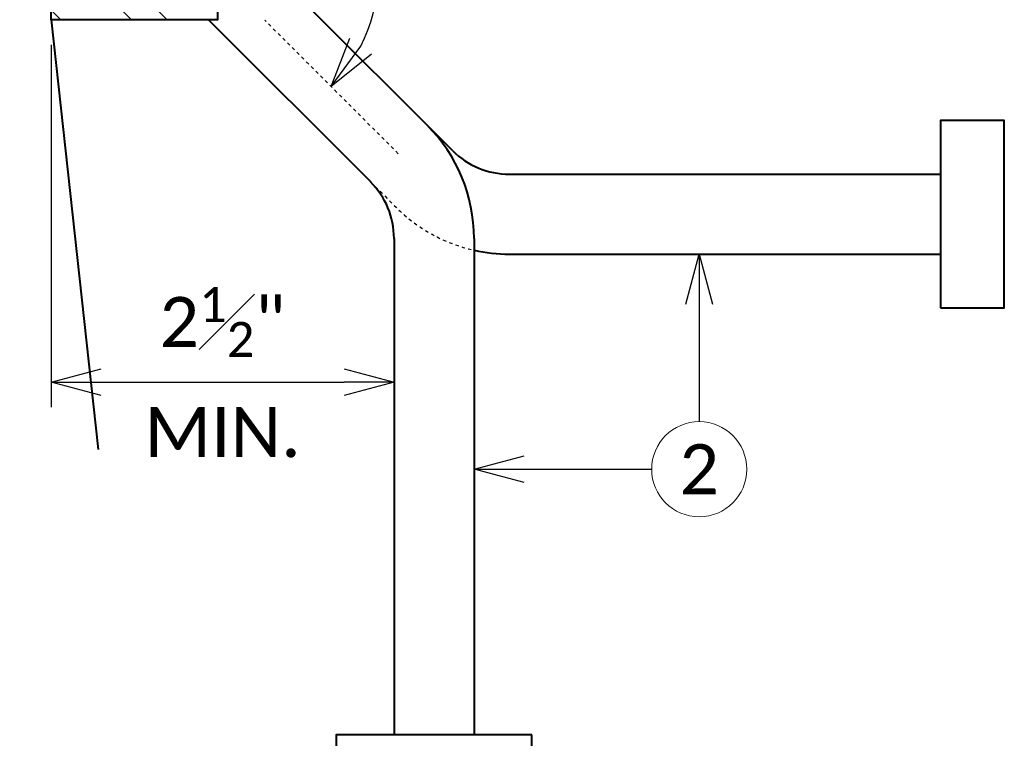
# Model space of a CAD drawing. Header units: metres. Extents: x -113 to 705, y -50 to 519.
# Tile 77 of 208: x -57 to -28, y 47 to 69. Entities that reach past the tile are written whole.
import ezdxf
from ezdxf import colors
from ezdxf.entities.mleader import LeaderData, LeaderLine
from ezdxf.enums import TextEntityAlignment as Align
from ezdxf.math import Vec2, Vec3

# ---------------------------------------------------------------- set-up
doc = ezdxf.new("R2010")
doc.units = ezdxf.units.M
doc.header["$MEASUREMENT"] = 0
doc.linetypes.add('Wisdot2', pattern=[0.125, 0.0625, -0.0625])
doc.linetypes.add('Wisdot4', pattern=[0.28125, 0.125, -0.0625, 0.03125, -0.0625])
for name, color, linetype, lineweight in [('B_ANNO_DIM', 7, 'Continuous', 18), ('B_ANNO_SYMB', 7, 'Continuous', 18), ('B_ANNO_TEXT', 7, 'Continuous', 18), ('B_CNTR', 1, 'Wisdot4', 18), ('B_DETAIL', 7, 'Continuous', 18), ('B_DETAIL_HIDDEN', 7, 'Wisdot2', 25), ('B_DETAIL_OBJ', 7, 'Continuous', 40)]:
    doc.layers.add(name, color=color, linetype=linetype, lineweight=lineweight)
doc.styles.add('Annotative', font='calibri.ttf', dxfattribs={"height": 0.0625})
doc.styles.get("Standard").update_dxf_attribs({"font": 'calibri.ttf'})
doc.dimstyles.new('Annotative', dxfattribs={"dimscale": 0, "dimtxt": 0.0625, "dimasz": 0.0625, "dimexe": 0.03125, "dimexo": 0.03125, "dimgap": 0.03125, "dimtad": 1, "dimdec": 3, "dimzin": 3, "dimdsep": 46, "dimlunit": 4, "dimtxsty": 'Standard', "dimblk": 'OPEN30', "dimcen": 0.03125, "dimaunit": 1, "dimadec": 0, "dimazin": 3, "dimtfac": 0.75, "dimtdec": 3, "dimtofl": 0, "dimtmove": 0, "dimatfit": 3, "dimldrblk": 'OPEN30', "dimfxl": 1, "dimtfill": 1, "dimfrac": 1, "dimtolj": 1, "dimtzin": 0, "dimarcsym": 0})

# ---------------------------------------------------------------- blocks, each defined once
blk = doc.blocks.new('_Open30')
at = {"color": 0, "linetype": 'ByBlock', "lineweight": -2}
for p, q in [((-1, 0.268), (0, 0)), ((0, 0), (-1, -0.268)), ((0, 0), (-1, 0))]:
    blk.add_line(p, q, dxfattribs=at)
blk = doc.blocks.new('*D1731')
at = {"layer": 'B_ANNO_DIM', "color": 0, "lineweight": -2, "transparency": 16777216}
for p, q in [((56.488, -198.726), (56.488, -209.594)), ((57.988, -208.844), (65.265, -208.844))]:
    blk.add_line(p, q, dxfattribs=at)
at = {"layer": 'Defpoints', "color": 0, "transparency": 16777216}
for p in [(56.488, -197.976), (66.765, -208.844), (66.765, -208.844)]:
    blk.add_point(p, dxfattribs=at)
at = {"layer": 'B_ANNO_DIM', "color": 0, "lineweight": -2, "transparency": 16777216, "xscale": 1.5, "yscale": 1.5, "zscale": 1.5, "rotation": 180}
blk.add_blockref('_Open30', (56.488, -208.844), dxfattribs=at)
at = {"layer": 'B_ANNO_DIM', "color": 0, "lineweight": -2, "transparency": 16777216, "xscale": 1.5, "yscale": 1.5, "zscale": 1.5}
blk.add_blockref('_Open30', (66.765, -208.844), dxfattribs=at)
at = {"layer": 'B_ANNO_DIM', "color": 0, "transparency": 16777216, "char_height": 1.5, "attachment_point": 5, "bg_fill": 3, "box_fill_scale": 1.25, "bg_fill_color": 256, "bg_fill_true_color": 13158600, "bg_fill_transparency": 0}
for s, insert in [('\\A1;2{\\H0.7x;\\S1#2;}"', (61.626, -207.038)), ('\\A1;MIN.', (61.626, -210.349))]:
    blk.add_mtext(s, dxfattribs=dict(at, insert=insert))
blk = doc.blocks.new('*D29')
at = {"layer": 'B_ANNO_DIM', "color": 0, "lineweight": -2, "transparency": 16777216}
blk.add_arc((-51.361, 70.272), 4.83, 332.8667, 72.1333, dxfattribs=at)
at = {"layer": 'Defpoints', "color": 0, "transparency": 16777216}
for p in [(-51.361, 76.497), (-51.361, 68.862), (-49.941, 68.852), (-45.936, 64.846)]:
    blk.add_point(p, dxfattribs=at)
at = {"layer": 'B_ANNO_DIM', "color": 0, "lineweight": -2, "transparency": 16777216, "xscale": 1.5, "yscale": 1.5, "zscale": 1.5}
for p, rotation in [((-51.361, 75.101), 171.0666548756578), ((-47.946, 66.856), 233.9333451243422)]:
    blk.add_blockref('_Open30', p, dxfattribs=dict(at, rotation=rotation))
at = {"layer": 'B_ANNO_DIM', "color": 0, "transparency": 16777216, "insert": (-45.496, 72.701), "char_height": 1.5, "attachment_point": 5, "rotation": 292.5, "bg_fill": 3, "box_fill_scale": 1.25, "bg_fill_color": 256, "bg_fill_true_color": 13158600, "bg_fill_transparency": 0}
blk.add_mtext('\\A1;135°', dxfattribs=at)
at = {"layer": 'Defpoints', "color": 0, "transparency": 16777216}
blk.add_point((-46.531, 70.272), dxfattribs=at)
blk = doc.blocks.new('INS_JTSS_RAISSDWK_BASE')
at = {"layer": 'B_DETAIL'}
h = blk.add_hatch(dxfattribs=at)
h.set_pattern_fill('ANSI32', color=256, scale=6, angle=90)
h.set_pattern_definition([(135, (109.9409, -266.8387), (-1.59099, -1.59099), []), (135, (109.9409, -265.778), (-1.59099, -1.59099), [])])
h.paths.add_polyline_path([(61.4677, -190.3421), (56.4877, -190.3421), (55.5417, -191.2964), (55.5417, -192.7237), (55.7721, -192.9624), (57.0732, -192.9617, -0.9017318), (58.6912, -192.5857), (59.7009, -195.5182, -1), (58.1218, -196.0619), (57.9503, -195.5636, 0.7141379), (56.4886, -196.065), (56.4877, -197.9765), (61.4677, -197.9765)])
at = {"layer": 'B_ANNO_SYMB'}
blk.add_circle((75.9148, -211.4524), 1.4255, dxfattribs=at)
at = {"layer": 'B_CNTR', "ltscale": 0.5}
blk.add_line((66.8929, -201.9924), (62.8875, -197.987), dxfattribs=at)
at = {"layer": 'B_DETAIL_HIDDEN', "ltscale": 0.5, "flags": 128}
blk.add_lwpolyline([(66.0607, -202.8381), (66.8268, -203.6002, 0.1418235), (69.1647, -204.8885)], format="xyb", dxfattribs=at)
at = {"layer": 'B_DETAIL_OBJ'}
for p, q in [((68.5247, -201.9061), (61.4847, -194.8661)), ((56.4877, -197.9765), (57.8967, -210.8661)), ((66.0647, -202.8381), (61.2031, -197.9765)), ((66.7647, -204.5341), (66.7647, -219.4141)), ((69.1647, -204.5341), (69.1647, -219.4141)), ((70.2207, -205.0061), (83.1527, -205.0061))]:
    blk.add_line(p, q, dxfattribs=at)
at = {"layer": 'B_DETAIL_OBJ', "flags": 128}
blk.add_lwpolyline([(61.4677, -190.3421), (61.4677, -197.9765), (56.4877, -197.9765), (56.4886, -196.065, -0.7136828), (57.9496, -195.5628)], format="xyb", dxfattribs=at)
for points in [[(83.1527, -206.6101), (85.0607, -206.6101), (85.0607, -201.0021), (83.1527, -201.0021)], [(70.8967, -219.4141), (65.0327, -219.4141), (65.0327, -221.4581), (70.8967, -221.4581)]]:
    blk.add_lwpolyline(points, close=True, dxfattribs=at)
blk.add_lwpolyline([(70.2207, -202.6061), (83.1527, -202.6061)], dxfattribs=at)
at = {"layer": 'B_DETAIL_OBJ'}
for centre, radius, start, end in [((64.3647, -204.5344), 4.8, 0, 45), ((70.221, -200.2061), 2.4, 225, 270), ((64.3647, -204.5344), 2.4, 0, 45), ((70.221, -200.2061), 4.8, 257.28821, 270)]:
    blk.add_arc(centre, radius, start, end, dxfattribs=at)
at = {"layer": 'B_ANNO_DIM', "lineweight": 30}
for tag, p in [('BAR1', (10.7294, -248.1165)), ('BAR3', (129.0984, -257.5272))]:
    blk.add_attdef(tag, text='', height=1.5, dxfattribs=at).set_placement(p, align=Align.TOP_LEFT)
at = {"layer": 'B_ANNO_DIM', "style": 'Annotative'}
for tag, p in [('BAR2', (96.1024, -274.8563)), ('BAR4', (122.9444, -296.1127))]:
    blk.add_attdef(tag, text='', height=1.5, dxfattribs=at).set_placement(p, align=Align.TOP_LEFT)
at = {"layer": 'B_ANNO_TEXT', "insert": (75.9148, -211.4524), "char_height": 1.5, "width": 3.563823, "attachment_point": 5, "style": 'Annotative'}
blk.add_mtext('2', dxfattribs=at)
at = {"layer": 'B_ANNO_TEXT', "style": 'Annotative'}
for tag, p in [('SS', (321.0554, -84.683)), ('BID#', (275.9705, -312.1489))]:
    blk.add_attdef(tag, p, '', height=1.5, dxfattribs=at)
blk.add_attdef('DIM6', text='', height=1.5, rotation=90, dxfattribs=at).set_placement((9.7342, -92.4421), align=Align.MIDDLE_CENTER)
at = {"layer": 'B_ANNO_DIM'}
ml = blk.add_multileader_mtext('Standard', dxfattribs=at)
ml.set_content('', color=256)
ml.set_leader_properties()
ml.set_arrow_properties(name='OPEN30')
ml.build(insert=Vec2(0, 0))
ml.multileader.update_dxf_attribs({"text_right_attachment_type": 3, "dogleg_length": 0.0625, "arrow_head_size": 1.5, "scale": 24})
ctx = ml.context
ctx.base_point, ctx.scale, ctx.char_height, ctx.arrow_head_size, ctx.landing_gap_size, ctx.plane_origin, ctx.plane_x_axis, ctx.plane_y_axis = Vec3(75.9148, -211.5268), 24, 1.5, 1.5, 0.75, Vec3(75.9148, -205.049), Vec3(0, 1), Vec3(-1, 0)
ctx.right_attachment = 3
notes = []
notes.append((ctx, [(0, (1, 1, 0), (75.9148, -208.5268), (0, -1), 1.5, [(0, [(75.9149, -205.0061), (75.9148, -208.5268), (75.9148, -208.5268)], 0, [])])]))
ctx.mtext.insert, ctx.mtext.text_direction, ctx.mtext.rotation, ctx.mtext.flow_direction = Vec3(75.1648, -210.7768), Vec3(0, 1), 1.5707963, 5
ml = blk.add_multileader_mtext('Standard', dxfattribs=at)
ml.set_content('', color=256)
ml.set_leader_properties()
ml.set_arrow_properties(name='OPEN30')
ml.build(insert=Vec2(0, 0))
ml.multileader.update_dxf_attribs({"text_right_attachment_type": 3, "dogleg_length": 0.0625, "arrow_head_size": 1.5, "scale": 24})
ctx = ml.context
ctx.base_point, ctx.scale, ctx.char_height, ctx.arrow_head_size, ctx.landing_gap_size, ctx.plane_origin, ctx.plane_x_axis, ctx.plane_y_axis = Vec3(75.9892, -211.4524), 24, 1.5, 1.5, 0.75, Vec3(69.5114, -211.4524), Vec3(-1, 0), Vec3(0, -1)
ctx.right_attachment = 3
notes.append((ctx, [(0, (1, 1, 0), (72.9892, -211.4524), (1, 0), 1.5, [(0, [(69.1647, -211.4524), (72.9892, -211.4524), (72.9892, -211.4524)], 0, [])])]))
ctx.mtext.insert, ctx.mtext.text_direction, ctx.mtext.rotation, ctx.mtext.flow_direction = Vec3(75.2392, -212.2024), Vec3(-1, 0), 3.1415927, 5
for ctx, leaders in notes:
    for number, flags, end, landing, length, lines in leaders:
        leader = LeaderData()
        leader.index, (leader.has_last_leader_line, leader.has_dogleg_vector, leader.attachment_direction) = number, flags
        leader.last_leader_point, leader.dogleg_vector, leader.dogleg_length = Vec3(end), Vec3(landing), length
        for number, points, colour, breaks in lines:
            line = LeaderLine()
            line.index, line.vertices, line.color, line.breaks = number, Vec3.list(points), colors.encode_raw_color(colour), breaks
            leader.lines.append(line)
        ctx.leaders.append(leader)
dim = blk.add_linear_dim(base=(66.7647, -208.8441), p1=(56.4877, -197.9765), p2=(66.7647, -208.8441), text='2{\\H0.7x;\\S1#2;}"\\XMIN.', dimstyle='Annotative', dxfattribs=at)
dim.commit()
dim.dimension.update_dxf_attribs({"geometry": '*D1731', "text_midpoint": (61.6262, -208.8441)})
dim = blk.add_angular_dim_2l(base=(66.2975, -196.5671), line1=((61.4677, -190.3421), (61.4677, -197.9765)), line2=((66.8929, -201.9924), (62.8875, -197.987)), dimstyle='Annotative', dxfattribs=at)
dim.commit()
dim.dimension.update_dxf_attribs({"geometry": '*D29', "text_midpoint": (67.3327, -194.1377), "insert": (112.8286, -266.8387)})

msp = doc.modelspace()

# ---------------------------------------------------------------- block references
msp.add_blockref('INS_JTSS_RAISSDWK_BASE', (-112.829, 266.839))

doc.saveas('drawing.dxf')
